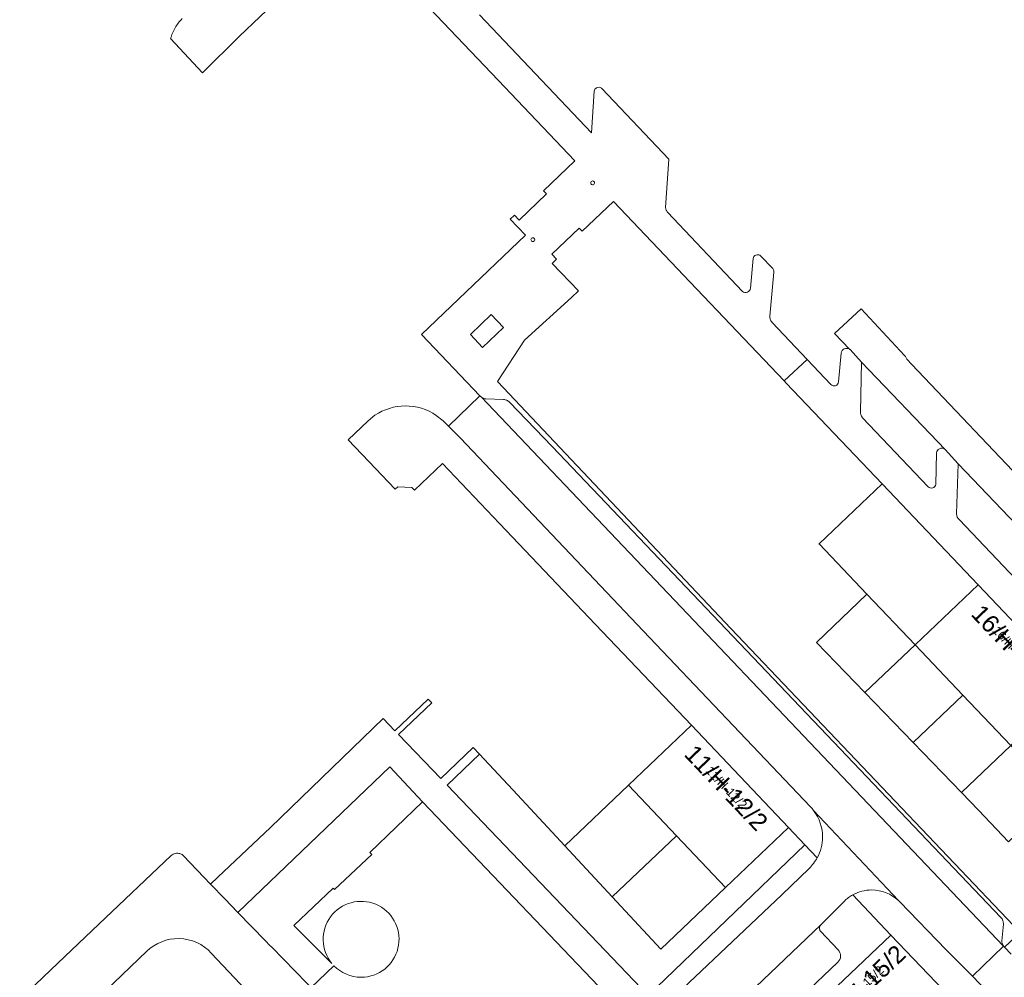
# Model space of a CAD drawing. Header units: metres. Extents: x 124322 to 125871, y 483990 to 485142.
# Tile 31 of 61: x 124596 to 124709, y 484756 to 484866. Entities that reach past the tile are written whole.
import ezdxf
from ezdxf.enums import TextEntityAlignment as Align

# ---------------------------------------------------------------- set-up
doc = ezdxf.new("R2010")
doc.units = ezdxf.units.M
for name, color, linetype, lineweight in [('B-RO-OG-BEBOUWING-GV', 7, 'Continuous', 35), ('B-RO-OG-BEBOUWING-T18', 7, 'Continuous', 18), ('B-RO-OG-BEBOUWING-T18 @ 0.5', 7, 'Continuous', 18), ('B-RO-OG-BEBOUWING-T18 @ 1', 7, 'Continuous', 18), ('B-RO-OG-TERREIN_CULTUURSCHEIDING-GV', 7, 'Continuous', 0), ('B-RO-OG-TERREIN_ERF-GV', 7, 'Continuous', 0), ('B-RO-VH-ONVERHARD-GV', 252, 'Continuous', 18), ('B-RO-VH-VERHARDING_OPEN-GV', 7, 'Continuous', 9)]:
    doc.layers.add(name, color=color, linetype=linetype, lineweight=lineweight)
doc.styles.add('IBstijl', font='arial.ttf', dxfattribs={"height": 2})

# ---------------------------------------------------------------- blocks, each defined once
blk = doc.blocks.new('*U207')
at = {"layer": 'B-RO-OG-BEBOUWING-T18 @ 0.5', "style": 'IBstijl'}
blk.add_text('14/H-15/2', height=1, rotation=43.6, dxfattribs=at).set_placement((124693.128, 484754.5), align=Align.MIDDLE)
at = {"layer": 'B-RO-OG-BEBOUWING-T18 @ 1', "style": 'IBstijl'}
blk.add_text('14/H-15/2', height=2, rotation=43.6, dxfattribs=at).set_placement((124693.128, 484754.5), align=Align.MIDDLE)
blk = doc.blocks.new('*U284')
at = {"layer": 'B-RO-OG-BEBOUWING-T18 @ 0.5', "style": 'IBstijl'}
blk.add_text('16/H-17/2', height=1, rotation=-46.4, dxfattribs=at).set_placement((124710.483, 484793.441), align=Align.MIDDLE)
at = {"layer": 'B-RO-OG-BEBOUWING-T18 @ 1', "style": 'IBstijl'}
blk.add_text('16/H-17/2', height=2, rotation=-46.4, dxfattribs=at).set_placement((124710.483, 484793.441), align=Align.MIDDLE)
blk = doc.blocks.new('*U286')
at = {"layer": 'B-RO-OG-BEBOUWING-T18 @ 0.5', "style": 'IBstijl'}
blk.add_text('11/H-12/2', height=1, rotation=-46.4, dxfattribs=at).set_placement((124677.519, 484777.334), align=Align.MIDDLE)
at = {"layer": 'B-RO-OG-BEBOUWING-T18 @ 1', "style": 'IBstijl'}
blk.add_text('11/H-12/2', height=2, rotation=-46.4, dxfattribs=at).set_placement((124677.519, 484777.334), align=Align.MIDDLE)

msp = doc.modelspace()

# ---------------------------------------------------------------- linework, layer by layer
at = {"layer": 'B-RO-OG-BEBOUWING-GV'}
for points in [[(124695.385, 484812.211), (124688.145, 484805.321), (124693.657, 484799.527), (124699.176, 484793.726), (124706.417, 484800.616)], [(124706.417, 484800.616), (124699.176, 484793.726), (124704.682, 484787.94), (124710.194, 484782.147), (124717.434, 484789.037)], [(124673.478, 484784.483), (124666.24, 484777.598), (124671.754, 484771.802), (124677.413, 484765.854), (124684.65, 484772.739)], [(124704.544, 484751.801), (124703.299, 484753.17), (124696.41, 484760.39), (124686.378, 484750.83), (124693.282, 484743.623), (124697.509, 484747.652), (124699.578, 484745.481), (124700.979, 484746.815), (124702.977, 484748.72), (124702.183, 484749.552)]]:
    msp.add_lwpolyline(points, close=True, dxfattribs=at)
at = {"layer": 'B-RO-OG-TERREIN_CULTUURSCHEIDING-GV'}
for points in [[(124642.57, 484775.69), (124636.528, 484769.868), (124636.757, 484769.636), (124632.474, 484765.619), (124632.316, 484765.786), (124627.796, 484761.464), (124632.162, 484757.123)], [(124653.529, 484736.237), (124667.532, 484749.54), (124666.045, 484751.097), (124642.57, 484775.69)], [(124632.4, 484756.858), (124629.782, 484754.354), (124630.02, 484754.11), (124646.615, 484736.68)], [(124635.909, 484755.556), (124635.53, 484755.539)]]:
    msp.add_lwpolyline(points, dxfattribs=at)
for points in [[(124632.162, 484757.123, -4.0464166), (124635.909, 484755.556)], [(124635.53, 484755.539, -0.202922), (124632.4, 484756.858)]]:
    msp.add_lwpolyline(points, format="xyb", dxfattribs=at)
at = {"layer": 'B-RO-OG-TERREIN_ERF-GV'}
for points in [[(124693.657, 484799.527), (124687.855, 484794.006), (124693.419, 484788.247), (124699.176, 484793.726)], [(124699.176, 484793.726), (124693.419, 484788.247), (124698.969, 484782.503), (124704.682, 484787.94)], [(124704.682, 484787.94), (124698.969, 484782.503), (124704.526, 484776.753), (124710.194, 484782.147)], [(124710.194, 484782.147), (124704.526, 484776.753), (124706.48, 484774.73), (124709.904, 484771.079), (124715.584, 484776.483)], [(124671.754, 484771.802), (124666.24, 484777.598), (124658.922, 484770.636), (124664.372, 484764.78)], [(124677.413, 484765.854), (124671.754, 484771.802), (124664.372, 484764.78), (124669.966, 484758.768)]]:
    msp.add_lwpolyline(points, close=True, dxfattribs=at)
at = {"layer": 'B-RO-VH-ONVERHARD-GV'}
msp.add_lwpolyline([(124653.478, 484776.486), (124649.131, 484781.157), (124645.406, 484777.594), (124668.51, 484753.45), (124686.51, 484770.76), (124684.65, 484772.739), (124677.413, 484765.854), (124669.966, 484758.768), (124664.372, 484764.78), (124658.922, 484770.636)], close=True, dxfattribs=at)
at = {"layer": 'B-RO-VH-VERHARDING_OPEN-GV'}
for points in [[(124613.64, 484863.365), (124617.316, 484859.43), (124621.56, 484863.63), (124626.231, 484868.116), (124627.366, 484869.201), (124634.567, 484876.127), (124640.23, 484870.181), (124651.259, 484858.59), (124660.091, 484849.306), (124656.49, 484845.88), (124656.838, 484845.514), (124653.691, 484842.52), (124653.14, 484843.1), (124652.647, 484842.631), (124654.417, 484840.769), (124642.456, 484829.39), (124649.169, 484822.336), (124649.22, 484822.286)], [(124662.311, 484857.323), (124662.001, 484852.534), (124649.129, 484866.089)], [(124670.51, 484843.979), (124670.881, 484849.511), (124663.195, 484857.644), (124663.133, 484857.673)], [(124662.346, 484846.79), (124662.343, 484846.753)], [(124709.396, 484759.057), (124709.474, 484758.976), (124711.247, 484760.695), (124678, 484795.6), (124651.18, 484823.98), (124654.32, 484828.715), (124659.699, 484833.624), (124660.495, 484834.382), (124657.489, 484837.539), (124657.983, 484838.009), (124657.432, 484838.589), (124660.568, 484841.593), (124660.913, 484841.231), (124664.514, 484844.657), (124673.35, 484835.371), (124684.136, 484824.035), (124686.782, 484826.518), (124682.751, 484830.765)], [(124679.343, 484834.314), (124670.743, 484843.415)], [(124655.48, 484840.263), (124655.477, 484840.226)], [(124680.571, 484838.114), (124680.254, 484834.682)], [(124682.836, 484836.939), (124681.406, 484838.418), (124681.373, 484838.445), (124681.338, 484838.468)], [(124682.494, 484831.488), (124682.97, 484836.544)], [(124697.977, 484826.971), (124692.97, 484832.327), (124689.932, 484829.475), (124691.647, 484827.693), (124691.688, 484827.667), (124691.726, 484827.638), (124693.016, 484826.213), (124702.623, 484816.18), (124704.131, 484814.501), (124713.307, 484804.916), (124714.815, 484803.265), (124724.268, 484793.323), (124724.315, 484793.304), (124724.361, 484793.283), (124725.907, 484791.618), (124732.959, 484783.864)], [(124692.922, 484820.491), (124693.016, 484826.213), (124691.726, 484827.638), (124691.688, 484827.667), (124691.647, 484827.693)], [(124689.52, 484823.634), (124686.782, 484826.518), (124684.136, 484824.035), (124684.368, 484823.791), (124695.385, 484812.211), (124706.417, 484800.616), (124717.434, 484789.037), (124724.551, 484781.555), (124724.876, 484781.915), (124729.329, 484777.223), (124730.235, 484776.256), (124730.788, 484776.773), (124732.645, 484774.82), (124732.077, 484774.289), (124734.43, 484771.776), (124737.646, 484774.833)], [(124690.683, 484827.221), (124690.391, 484823.922)], [(124712.564, 484811.47), (124698.793, 484825.933)], [(124649.22, 484822.286), (124649.169, 484822.336), (124645.576, 484818.854), (124646.96, 484817.47), (124667.92, 484795.34), (124687.174, 484775.101)], [(124649.305, 484822.214), (124709.35, 484759.105), (124709.396, 484759.057)], [(124687.516, 484774.701), (124697.275, 484764.345), (124697.352, 484764.271), (124697.428, 484764.195), (124702.764, 484758.694), (124705.785, 484755.652), (124709.35, 484759.105), (124649.305, 484822.214)], [(124651.893, 484821.9), (124649.863, 484821.971)], [(124649.863, 484821.971), (124651.893, 484821.9)], [(124709.052, 484762.409), (124657.485, 484816.516), (124652.593, 484821.619)], [(124652.593, 484821.619), (124657.485, 484816.516), (124709.052, 484762.409)], [(124637.12, 484820.09), (124636.32, 484819.46), (124634.814, 484818.013), (124634.029, 484817.259), (124636.41, 484814.779), (124639.446, 484811.595), (124639.751, 484811.886), (124641.362, 484811.811), (124641.651, 484811.507), (124644.86, 484814.559), (124651.427, 484807.659), (124662.455, 484796.067), (124673.478, 484784.483), (124684.65, 484772.739), (124686.51, 484770.76), (124687.944, 484769.267)], [(124645.576, 484818.854), (124644.97, 484819.46), (124644.16, 484820.07)], [(124700.677, 484811.885), (124693.153, 484819.81)], [(124687.174, 484775.101), (124667.92, 484795.34), (124646.96, 484817.47), (124645.576, 484818.854)], [(124703.96, 484808.765), (124704.131, 484814.501), (124702.623, 484816.18)], [(124701.65, 484815.763), (124701.577, 484812.158)], [(124704.131, 484814.501), (124703.96, 484808.765)], [(124713.307, 484804.916), (124704.131, 484814.501)], [(124711.453, 484800.547), (124704.276, 484808.083)], [(124704.276, 484808.083), (124711.453, 484800.547)], [(124697.275, 484764.345), (124687.516, 484774.701)], [(124687.944, 484769.267), (124686.51, 484770.76), (124668.51, 484753.45), (124666.045, 484751.097), (124667.532, 484749.54), (124683.86, 484765.02)], [(124613.715, 484769.515), (124605.37, 484761.65), (124600.667, 484757.155), (124594.719, 484751.465), (124594.319, 484751.082), (124598.514, 484746.664), (124610.911, 484758.533)], [(124646.615, 484736.68), (124630.02, 484754.11), (124629.782, 484754.354), (124629.299, 484754.85), (124625.27, 484758.981), (124625.037, 484759.2), (124624.537, 484759.715), (124621.362, 484762.983), (124619.85, 484764.54), (124618.218, 484766.239), (124615.115, 484769.47)], [(124687.014, 484768.048), (124683.86, 484765.02), (124667.532, 484749.54), (124653.529, 484736.237)], [(124683.86, 484765.02), (124687.014, 484768.048)], [(124662.135, 484727.729), (124674.163, 484739.191), (124686.378, 484750.83), (124696.41, 484760.39), (124692.014, 484764.995)], [(124691.094, 484764.318), (124688.361, 484761.561)], [(124688.361, 484761.561), (124691.094, 484764.318)], [(124692.014, 484764.995), (124696.41, 484760.39), (124703.299, 484753.17), (124704.544, 484751.801), (124706.75, 484749.46), (124707.469, 484748.697)], [(124702.764, 484758.694), (124697.428, 484764.195), (124697.352, 484764.271), (124697.275, 484764.345)], [(124709.144, 484759.731), (124709.325, 484761.644)], [(124709.325, 484761.644), (124709.144, 484759.731)], [(124648.685, 484726.878), (124651.871, 484726.798), (124688.361, 484761.561)], [(124688.361, 484761.561), (124651.871, 484726.798), (124657.742, 484726.65)], [(124690.344, 484758.684), (124688.308, 484760.819)], [(124688.308, 484760.819), (124690.344, 484758.684)], [(124610.911, 484758.533), (124598.514, 484746.664), (124597.611, 484745.799), (124600.757, 484742.461)], [(124620.962, 484755.475), (124618.311, 484758.32)], [(124618.311, 484758.32), (124620.962, 484755.475), (124648.117, 484726.664)], [(124707.423, 484753.935), (124705.785, 484755.652), (124702.764, 484758.694)], [(124710.22, 484758.207), (124709.474, 484758.976), (124709.396, 484759.057), (124709.35, 484759.105), (124705.785, 484755.652), (124707.423, 484753.935)], [(124658.443, 484726.912), (124690.305, 484757.266)], [(124690.305, 484757.266), (124658.443, 484726.912)]]:
    msp.add_lwpolyline(points, dxfattribs=at)
for points in [[(124614.151, 484864.595, 0.0626047), (124613.64, 484863.365)], [(124614.953, 484865.658, 0.0638325), (124614.151, 484864.595)], [(124662.584, 484857.715, 0.2421547), (124662.311, 484857.323)], [(124663.133, 484857.673, 0.2879231), (124662.584, 484857.715)], [(124662.343, 484846.753, -23.6638801), (124662.346, 484846.79)], [(124670.571, 484843.671, -0.100563), (124670.51, 484843.979)], [(124670.743, 484843.415, -0.0989082), (124670.571, 484843.671)], [(124655.477, 484840.226, -23.6638801), (124655.48, 484840.263)], [(124680.869, 484838.501, 0.2583947), (124680.571, 484838.114)], [(124681.338, 484838.468, 0.2450408), (124680.869, 484838.501)], [(124682.926, 484836.8, 0.0838057), (124682.836, 484836.939)], [(124682.97, 484836.544, 0.1253265), (124682.926, 484836.8)], [(124679.918, 484834.244, -0.2713062), (124679.343, 484834.314)], [(124680.254, 484834.682, -0.258674), (124679.918, 484834.244)], [(124682.528, 484831.148, -0.0943511), (124682.494, 484831.488)], [(124682.751, 484830.765, -0.1223005), (124682.528, 484831.148)], [(124691.05, 484827.722, 0.2579638), (124690.683, 484827.221)], [(124691.647, 484827.693, 0.2462197), (124691.05, 484827.722)], [(124698.352, 484826.426, -0.0305952), (124697.977, 484826.971)], [(124698.793, 484825.933, -0.0300048), (124698.352, 484826.426)], [(124690.391, 484823.922, -0.3007631), (124690.042, 484823.493)], [(124690.042, 484823.493, -0.2934281), (124689.52, 484823.634)], [(124649.305, 484822.214, -0.0195024), (124649.22, 484822.286)], [(124649.22, 484822.286, 0.0195024), (124649.305, 484822.214)], [(124649.518, 484822.082, -0.0486364), (124649.305, 484822.214)], [(124649.305, 484822.214, 0.0486364), (124649.518, 484822.082)], [(124649.863, 484821.971, -0.0732726), (124649.518, 484822.082)], [(124649.518, 484822.082, 0.0732726), (124649.863, 484821.971)], [(124652.269, 484821.812, 0.0791851), (124651.893, 484821.9)], [(124651.893, 484821.9, -0.0791851), (124652.269, 484821.812)], [(124652.593, 484821.619, 0.0759504), (124652.269, 484821.812)], [(124652.269, 484821.812, -0.0759504), (124652.593, 484821.619)], [(124640.59, 484821.171, 0.1490683), (124637.12, 484820.09)], [(124644.16, 484820.07, 0.1538357), (124640.59, 484821.171)], [(124692.95, 484820.164, -0.097927), (124692.922, 484820.491)], [(124693.153, 484819.81, -0.1206668), (124692.95, 484820.164)], [(124701.974, 484816.251, 0.2632554), (124701.65, 484815.763)], [(124702.623, 484816.18, 0.2973616), (124701.974, 484816.251)], [(124701.217, 484811.751, -0.2816034), (124700.677, 484811.885)], [(124701.577, 484812.158, -0.2751034), (124701.217, 484811.751)], [(124704.276, 484808.083, -0.2407973), (124703.96, 484808.765)], [(124703.96, 484808.765, 0.2407973), (124704.276, 484808.083)], [(124687.174, 484775.101, -0.0163711), (124687.35, 484774.905)], [(124687.35, 484774.905, 0.0163711), (124687.174, 484775.101)], [(124687.35, 484774.905, -0.0165965), (124687.516, 484774.701)], [(124687.516, 484774.701, 0.0165965), (124687.35, 484774.905)], [(124688.551, 484771.626, 0.1668619), (124687.516, 484774.701)], [(124687.516, 484774.701, -0.1668619), (124688.551, 484771.626)], [(124687.944, 484769.267, 0.1233698), (124688.551, 484771.626)], [(124688.551, 484771.626, -0.1233698), (124687.944, 484769.267)], [(124614.184, 484769.763, 0.1357187), (124613.715, 484769.515)], [(124614.714, 484769.737, 0.1358924), (124614.184, 484769.763)], [(124614.954, 484769.62, 0.0803775), (124614.714, 484769.737)], [(124615.115, 484769.47, 0.0673283), (124614.954, 484769.62)], [(124687.526, 484768.622, -0.0386532), (124687.014, 484768.048)], [(124687.014, 484768.048, 0.0386532), (124687.526, 484768.622)], [(124687.944, 484769.267, -0.0382329), (124687.526, 484768.622)], [(124687.526, 484768.622, 0.0382329), (124687.944, 484769.267)], [(124694.188, 484765.561, 0.126971), (124692.014, 484764.995)], [(124692.014, 484764.995, -0.126971), (124694.188, 484765.561)], [(124697.275, 484764.345, 0.1911896), (124694.188, 484765.561)], [(124694.188, 484765.561, -0.1911896), (124697.275, 484764.345)], [(124691.532, 484764.686, 0.0322305), (124691.094, 484764.318)], [(124691.094, 484764.318, -0.0322305), (124691.532, 484764.686)], [(124692.014, 484764.995, 0.0314821), (124691.532, 484764.686)], [(124691.532, 484764.686, -0.0314821), (124692.014, 484764.995)], [(124709.279, 484762.028, 0.1121462), (124709.052, 484762.409)], [(124709.052, 484762.409, -0.1121462), (124709.279, 484762.028)], [(124709.325, 484761.644, 0.0987887), (124709.279, 484762.028)], [(124709.279, 484762.028, -0.0987887), (124709.325, 484761.644)], [(124688.308, 484760.819, -0.1789001), (124688.198, 484761.198)], [(124688.198, 484761.198, 0.1789001), (124688.308, 484760.819)], [(124688.198, 484761.198, -0.1788705), (124688.361, 484761.561)], [(124688.361, 484761.561, 0.1788705), (124688.198, 484761.198)], [(124614.616, 484759.974, 0.1984839), (124610.911, 484758.533)], [(124610.911, 484758.533, -0.1984839), (124614.616, 484759.974)], [(124618.311, 484758.32, 0.202453), (124614.616, 484759.974)], [(124614.616, 484759.974, -0.202453), (124618.311, 484758.32)], [(124709.211, 484759.372, -0.0859567), (124709.144, 484759.731)], [(124709.144, 484759.731, 0.0859567), (124709.211, 484759.372)], [(124690.62, 484757.983, 0.1971857), (124690.344, 484758.684)], [(124690.344, 484758.684, -0.1971857), (124690.62, 484757.983)], [(124709.396, 484759.057, -0.0872992), (124709.211, 484759.372)], [(124709.211, 484759.372, 0.0872992), (124709.396, 484759.057)], [(124690.305, 484757.266, 0.2052359), (124690.62, 484757.983)], [(124690.62, 484757.983, -0.2052359), (124690.305, 484757.266)]]:
    msp.add_lwpolyline(points, format="xyb", dxfattribs=at)
for points in [[(124650.49, 484831.654), (124651.893, 484830.182), (124649.492, 484827.894), (124648.089, 484829.366)], [(124666.045, 484751.097), (124668.51, 484753.45), (124645.406, 484777.594), (124649.131, 484781.157), (124648.414, 484781.927), (124644.68, 484778.353), (124639.833, 484783.418), (124643.638, 484787.06), (124643.229, 484787.498), (124639.418, 484783.851), (124638.07, 484785.26), (124625.111, 484772.757), (124619.064, 484767.052), (124618.218, 484766.239), (124619.85, 484764.54), (124621.362, 484762.983), (124638.844, 484779.711), (124642.57, 484775.69)]]:
    msp.add_lwpolyline(points, close=True, dxfattribs=at)

# ---------------------------------------------------------------- block references
at = {"layer": 'B-RO-OG-BEBOUWING-T18'}
for name in ['*U284', '*U286', '*U207']:
    msp.add_blockref(name, (0, 0), dxfattribs=at)

doc.saveas('drawing.dxf')
